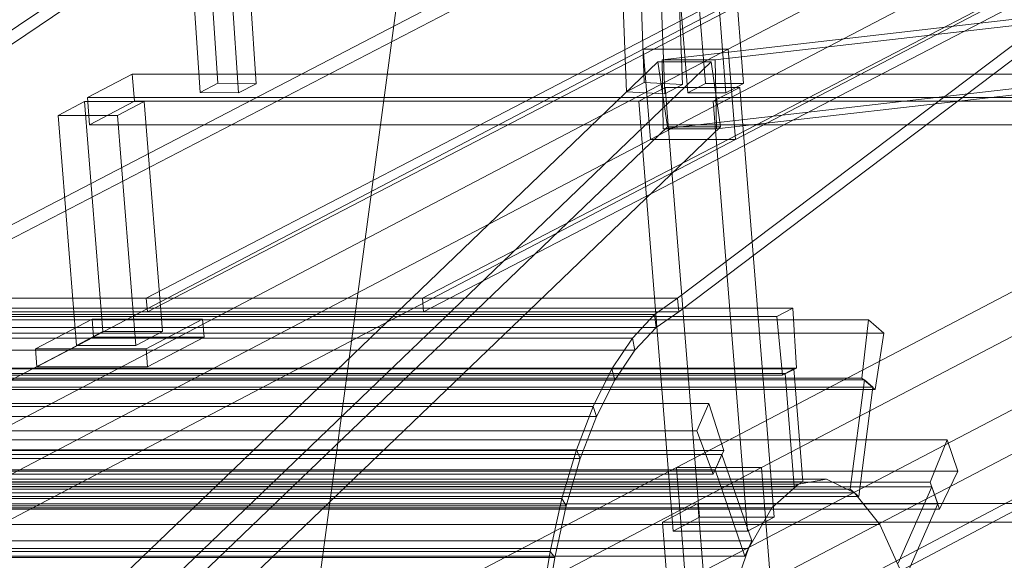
# Model space of a CAD drawing. Header units: millimetres. Extents: x -4738 to 65662, y -68080 to 6847.
# Tile 33 of 256: x -4306 to -3879, y -35585 to -35351. Entities that reach past the tile are written whole.
import ezdxf

# ---------------------------------------------------------------- set-up
doc = ezdxf.new("R2010")
doc.units = ezdxf.units.MM
doc.layers.add('COTAS_P', color=1, linetype='Continuous', lineweight=0)
doc.layers.add('frontal_C10', color=7, linetype='Continuous', lineweight=0)
doc.dimstyles.new('R19_100', dxfattribs={"dimtxt": 250, "dimasz": 150, "dimexe": 150, "dimexo": 80, "dimgap": 100, "dimtad": 1, "dimtih": 1, "dimtoh": 1, "dimdsep": 46, "dimcen": 0.09, "dimadec": 0, "dimazin": 0, "dimtfac": 1, "dimtdec": 4, "dimtofl": 0, "dimtmove": 0, "dimatfit": 3, "dimfxl": 1, "dimtolj": 1, "dimtzin": 0, "dimarcsym": 0})

# ---------------------------------------------------------------- blocks, each defined once
blk = doc.blocks.new('DIM_R30_46')
at = {"layer": 'COTAS_P'}
for p, q in [((-4100, -35030), (-4219.91, -35921.98)), ((140, -35600), (20.09, -36491.98)), ((-4219.91, -35921.98), (-4065.25, -35897.36)), ((20.09, -36491.98), (-4219.91, -35921.98)), ((-4219.91, -35921.98), (-4077.24, -35986.56)), ((20.09, -36491.98), (-122.58, -36427.39)), ((20.09, -36491.98), (-134.57, -36516.59))]:
    blk.add_line(p, q, dxfattribs=at)
blk.add_text('4278.14 P', height=250, rotation=172.3434, dxfattribs=at).set_placement((-2113.24, -36306.08))

msp = doc.modelspace()

# ---------------------------------------------------------------- linework, layer by layer
at = {"layer": 'frontal_C10'}
for p, q in [((-4449.639, -35862.156), (-440.917, -33746.29)), ((-440.523, -33751.187), (-4449.244, -35867.053)), ((-3576.163, -35123.359), (-4035.543, -35363.932)), ((-3998.723, -35363.932), (-3539.343, -35123.359)), ((-4032.409, -35403.12), (-3573.03, -35162.547)), ((-3995.589, -35403.12), (-3536.21, -35162.547)), ((-4232.983, -35180.157), (-4219.749, -35378.658)), ((-4203.162, -35378.908), (-4216.396, -35180.407)), ((-4227.406, -35382.668), (-4240.639, -35184.167)), ((-4210.818, -35382.918), (-4224.052, -35184.417)), ((-4480.844, -35471.843), (-4098.715, -35213.446)), ((-3678.419, -35213.446), (-4020.596, -35471.843)), ((-4098.249, -35219.326), (-4480.378, -35477.723)), ((-4020.129, -35477.723), (-3677.953, -35219.326)), ((-4370.385, -35471.843), (-4002.881, -35280.899)), ((-4250.72, -35471.843), (-3883.216, -35280.899)), ((-4131.055, -35471.843), (-3763.552, -35280.899)), ((-4002.414, -35286.779), (-4369.918, -35477.723)), ((-3882.75, -35286.779), (-4250.253, -35477.723)), ((-3763.085, -35286.779), (-4130.589, -35477.723)), ((-3561.671, -35304.603), (-4021.051, -35545.176)), ((-3984.231, -35545.176), (-3524.851, -35304.603)), ((-3553.071, -35314.111), (-4027.335, -35368.541)), ((-4004.322, -35368.541), (-3530.059, -35314.111)), ((-4037.336, -35317.592), (-4035.111, -35378.419)), ((-4018.494, -35379.233), (-4020.719, -35318.405)), ((-4042.767, -35382.43), (-4044.992, -35321.602)), ((-4026.15, -35383.244), (-4028.376, -35322.416)), ((-4012.284, -35332.192), (-4008.555, -35378.826)), ((-3991.986, -35378.826), (-3995.715, -35332.192)), ((-4016.212, -35382.835), (-4019.94, -35336.201)), ((-3999.643, -35382.835), (-4003.372, -35336.201)), ((-4026.81, -35398.511), (-3552.546, -35344.081)), ((-4003.797, -35398.511), (-3529.534, -35344.081)), ((-4017.134, -35594.161), (-3557.754, -35353.588)), ((-3980.314, -35594.161), (-3520.934, -35353.588)), ((-4035.543, -35363.932), (-4494.922, -35604.505)), ((-4458.102, -35604.505), (-3998.723, -35363.932)), ((-4035.543, -35363.932), (-3998.723, -35363.932)), ((-4032.409, -35403.12), (-4035.543, -35363.932)), ((-3998.723, -35363.932), (-3995.589, -35403.12)), ((-4029.131, -35369.481), (-4473.626, -35796.197)), ((-4450.614, -35796.197), (-4006.118, -35369.481)), ((-4029.131, -35369.481), (-4006.118, -35369.481)), ((-4025.014, -35397.57), (-4029.131, -35369.481)), ((-4027.335, -35368.541), (-4026.81, -35398.511)), ((-4004.322, -35368.541), (-4027.335, -35368.541)), ((-4006.118, -35369.481), (-4002.001, -35397.57)), ((-4003.797, -35398.511), (-4004.322, -35368.541)), ((-4256.796, -35374.758), (-4276.243, -35384.943)), ((-3474.373, -35374.758), (-4256.796, -35374.758)), ((-4256.796, -35374.758), (-4255.856, -35386.515)), ((-4227.406, -35382.668), (-4219.749, -35378.658)), ((-4219.749, -35378.658), (-4203.162, -35378.908)), ((-4203.162, -35378.908), (-4210.818, -35382.918)), ((-4042.767, -35382.43), (-4035.111, -35378.419)), ((-4035.111, -35378.419), (-4018.494, -35379.233)), ((-4018.494, -35379.233), (-4026.15, -35383.244)), ((-4016.212, -35382.835), (-4008.555, -35378.826)), ((-4008.555, -35378.826), (-3991.986, -35378.826)), ((-3991.986, -35378.826), (-3999.643, -35382.835)), ((-4210.818, -35382.918), (-4227.406, -35382.668)), ((-4026.15, -35383.244), (-4042.767, -35382.43)), ((-4025.933, -35380.519), (-4037.417, -35386.533)), ((-3993.715, -35380.519), (-4025.933, -35380.519)), ((-4025.933, -35380.519), (-4011.049, -35566.661)), ((-3999.643, -35382.835), (-4016.212, -35382.835)), ((-4005.2, -35386.533), (-3993.715, -35380.519)), ((-3978.831, -35566.661), (-3993.715, -35380.519)), ((-4277.483, -35386.64), (-4288.967, -35392.655)), ((-4251.709, -35386.64), (-4277.483, -35386.64)), ((-4277.483, -35386.64), (-4269.515, -35486.291)), ((-4276.243, -35384.943), (-3493.82, -35384.943)), ((-4275.303, -35396.699), (-4276.243, -35384.943)), ((-4275.303, -35396.699), (-4255.856, -35386.515)), ((-4263.193, -35392.655), (-4251.709, -35386.64)), ((-4255.856, -35386.515), (-3473.433, -35386.515)), ((-4243.741, -35486.291), (-4251.709, -35386.64)), ((-4037.417, -35386.533), (-4005.2, -35386.533)), ((-4022.533, -35572.676), (-4037.417, -35386.533)), ((-3990.316, -35572.676), (-4005.2, -35386.533)), ((-4288.967, -35392.655), (-4263.193, -35392.655)), ((-4280.999, -35492.305), (-4288.967, -35392.655)), ((-4263.193, -35392.655), (-4255.225, -35492.305)), ((-3492.88, -35396.699), (-4275.303, -35396.699)), ((-4469.509, -35824.286), (-4025.014, -35397.57)), ((-4446.497, -35824.286), (-4002.001, -35397.57)), ((-4026.81, -35398.511), (-4003.797, -35398.511)), ((-4002.001, -35397.57), (-4025.014, -35397.57)), ((-4491.789, -35643.692), (-4032.409, -35403.12)), ((-4454.969, -35643.692), (-3995.589, -35403.12)), ((-3995.589, -35403.12), (-4032.409, -35403.12)), ((-4480.844, -35471.843), (-4020.596, -35471.843)), ((-4250.72, -35471.843), (-4370.385, -35471.843)), ((-4131.055, -35471.843), (-4250.72, -35471.843)), ((-4250.253, -35477.723), (-4250.72, -35471.843)), ((-4020.596, -35471.843), (-4131.055, -35471.843)), ((-4130.589, -35477.723), (-4131.055, -35471.843)), ((-4030.572, -35478.837), (-4020.596, -35471.843)), ((-4020.129, -35477.723), (-4020.596, -35471.843)), ((-4523.058, -35476.182), (-3970.76, -35476.182)), ((-4020.129, -35477.723), (-4480.378, -35477.723)), ((-4369.918, -35477.723), (-4250.253, -35477.723)), ((-4250.253, -35477.723), (-4130.589, -35477.723)), ((-4130.589, -35477.723), (-4020.129, -35477.723)), ((-4020.129, -35477.723), (-4029.815, -35484.471)), ((-3977.648, -35479.789), (-3970.76, -35476.182)), ((-3970.76, -35476.182), (-3969.17, -35502.064)), ((-3977.648, -35479.789), (-4529.947, -35479.789)), ((-4030.572, -35478.837), (-4490.821, -35478.837)), ((-3937.968, -35481.219), (-4490.266, -35481.219)), ((-4274.21, -35480.923), (-4298.71, -35493.754)), ((-4226.344, -35480.923), (-4274.21, -35480.923)), ((-4274.21, -35480.923), (-4273.583, -35488.761)), ((-4250.844, -35493.754), (-4226.344, -35480.923)), ((-4225.717, -35488.761), (-4226.344, -35480.923)), ((-4040.104, -35489.105), (-4030.572, -35478.837)), ((-4029.815, -35484.471), (-4030.572, -35478.837)), ((-3975.138, -35505.189), (-3977.648, -35479.789)), ((-3940.756, -35506.429), (-3937.968, -35481.219)), ((-3937.968, -35481.219), (-3931.297, -35486.909)), ((-4490.063, -35484.471), (-4029.815, -35484.471)), ((-4280.999, -35492.305), (-4269.515, -35486.291)), ((-4269.515, -35486.291), (-4243.741, -35486.291)), ((-4243.741, -35486.291), (-4255.225, -35492.305)), ((-4029.815, -35484.471), (-4039.073, -35494.4)), ((-4040.104, -35489.105), (-4500.353, -35489.105)), ((-4483.596, -35486.909), (-3931.297, -35486.909)), ((-4298.083, -35501.592), (-4273.583, -35488.761)), ((-4273.583, -35488.761), (-4225.717, -35488.761)), ((-4225.717, -35488.761), (-4250.217, -35501.592)), ((-4049.028, -35502.469), (-4040.104, -35489.105)), ((-4039.073, -35494.4), (-4040.104, -35489.105)), ((-3931.297, -35486.909), (-3934.977, -35511.359)), ((-4499.321, -35494.4), (-4039.073, -35494.4)), ((-4298.71, -35493.754), (-4250.844, -35493.754)), ((-4298.083, -35501.592), (-4298.71, -35493.754)), ((-4255.225, -35492.305), (-4280.999, -35492.305)), ((-4250.844, -35493.754), (-4250.217, -35501.592)), ((-4039.073, -35494.4), (-4047.744, -35507.34)), ((-4522.552, -35502.449), (-3970.254, -35502.449)), ((-3969.17, -35502.064), (-4521.468, -35502.064)), ((-4049.028, -35502.469), (-4509.277, -35502.469)), ((-4250.217, -35501.592), (-4298.083, -35501.592)), ((-4057.192, -35518.7), (-4049.028, -35502.469)), ((-4047.744, -35507.34), (-4049.028, -35502.469)), ((-3969.17, -35502.064), (-3975.138, -35505.189)), ((-3970.254, -35502.449), (-3974.082, -35504.454)), ((-3970.254, -35502.449), (-3966.337, -35551.434)), ((-4527.437, -35505.189), (-3975.138, -35505.189)), ((-3974.082, -35504.454), (-4526.38, -35504.454)), ((-4507.993, -35507.34), (-4047.744, -35507.34)), ((-4493.055, -35506.429), (-3940.756, -35506.429)), ((-3939.698, -35507.143), (-4491.996, -35507.143)), ((-4047.744, -35507.34), (-4055.681, -35523.068)), ((-3970.165, -35553.439), (-3974.082, -35504.454)), ((-3945.876, -35554.577), (-3939.698, -35507.143)), ((-3934.977, -35511.359), (-3940.756, -35506.429)), ((-3935.991, -35510.305), (-3939.698, -35507.143)), ((-4488.289, -35510.305), (-3935.991, -35510.305)), ((-3934.977, -35511.359), (-4487.275, -35511.359)), ((-3935.991, -35510.305), (-3942.169, -35557.739)), ((-4559.33, -35517.387), (-4007.032, -35517.387)), ((-4057.192, -35518.7), (-4517.44, -35518.7)), ((-4064.455, -35537.517), (-4057.192, -35518.7)), ((-4055.681, -35523.068), (-4057.192, -35518.7)), ((-4012.292, -35529.326), (-4007.032, -35517.387)), ((-4007.032, -35517.387), (-4000.598, -35537.767)), ((-4515.93, -35523.068), (-4055.681, -35523.068)), ((-4055.681, -35523.068), (-4062.747, -35541.315)), ((-4012.292, -35529.326), (-4564.591, -35529.326)), ((-4005.156, -35548.111), (-4012.292, -35529.326)), ((-3903.882, -35533.233), (-4456.181, -35533.233)), ((-3911.223, -35551.497), (-3903.882, -35533.233)), ((-3903.882, -35533.233), (-3899.218, -35546.696)), ((-4000.598, -35537.767), (-4552.896, -35537.767)), ((-4064.455, -35537.517), (-4524.704, -35537.517)), ((-4070.695, -35558.597), (-4064.455, -35537.517)), ((-4062.747, -35541.315), (-4064.455, -35537.517)), ((-4000.598, -35537.767), (-4005.156, -35548.111)), ((-4553.76, -35539.488), (-4001.461, -35539.488)), ((-4522.996, -35541.315), (-4062.747, -35541.315)), ((-4062.747, -35541.315), (-4068.821, -35561.769)), ((-4001.461, -35539.488), (-4004.385, -35546.122)), ((-4001.461, -35539.488), (-3988.499, -35576.898)), ((-4004.385, -35546.122), (-4556.683, -35546.122)), ((-4021.051, -35545.176), (-4480.43, -35785.749)), ((-4443.61, -35785.749), (-3984.231, -35545.176)), ((-4021.051, -35545.176), (-3984.231, -35545.176)), ((-4017.134, -35594.161), (-4021.051, -35545.176)), ((-3991.423, -35583.533), (-4004.385, -35546.122)), ((-3984.231, -35545.176), (-3980.314, -35594.161)), ((-4557.454, -35548.111), (-4005.156, -35548.111)), ((-4508.34, -35550.216), (-3956.041, -35550.216)), ((-4451.516, -35546.696), (-3899.218, -35546.696)), ((-3956.041, -35550.216), (-3968.251, -35552.436)), ((-3944.023, -35556.158), (-3956.041, -35550.216)), ((-3899.218, -35546.696), (-3907.181, -35563.162)), ((-4522.464, -35553.439), (-3970.165, -35553.439)), ((-4520.55, -35552.436), (-3968.251, -35552.436)), ((-3966.337, -35551.434), (-4518.635, -35551.434)), ((-4498.175, -35554.577), (-3945.876, -35554.577)), ((-4463.521, -35551.497), (-3911.223, -35551.497)), ((-3910.446, -35553.469), (-4462.744, -35553.469)), ((-3968.251, -35552.436), (-3979.82, -35562.669)), ((-3970.165, -35553.439), (-3966.337, -35551.434)), ((-3945.876, -35554.577), (-3942.169, -35557.739)), ((-3925.064, -35586.643), (-3910.446, -35553.469)), ((-3907.181, -35563.162), (-3911.223, -35551.497)), ((-3907.853, -35560.952), (-3910.446, -35553.469)), ((-4070.695, -35558.597), (-4530.943, -35558.597)), ((-4496.321, -35556.158), (-3944.023, -35556.158)), ((-3942.169, -35557.739), (-4494.468, -35557.739)), ((-4075.803, -35581.578), (-4070.695, -35558.597)), ((-4068.821, -35561.769), (-4070.695, -35558.597)), ((-3933.015, -35569.859), (-3944.023, -35556.158)), ((-4532.119, -35562.669), (-3979.82, -35562.669)), ((-4529.069, -35561.769), (-4068.821, -35561.769)), ((-4460.152, -35560.952), (-3907.853, -35560.952)), ((-3907.181, -35563.162), (-4459.479, -35563.162)), ((-4068.821, -35561.769), (-4073.798, -35584.078)), ((-4011.827, -35560.76), (-4027.14, -35568.779)), ((-3183.38, -35560.76), (-4011.827, -35560.76)), ((-4011.827, -35560.76), (-4009.086, -35595.05)), ((-3979.82, -35562.669), (-3989.961, -35580.215)), ((-3907.853, -35560.952), (-3922.471, -35594.125)), ((-4022.533, -35572.676), (-4011.049, -35566.661)), ((-4011.049, -35566.661), (-3978.831, -35566.661)), ((-3978.831, -35566.661), (-3990.316, -35572.676)), ((-4485.313, -35569.859), (-3933.015, -35569.859)), ((-4027.14, -35568.779), (-3198.693, -35568.779)), ((-4024.398, -35603.069), (-4027.14, -35568.779)), ((-3923.768, -35590.384), (-3933.015, -35569.859)), ((-3990.316, -35572.676), (-4022.533, -35572.676)), ((-4542.259, -35580.215), (-3989.961, -35580.215)), ((-3988.499, -35576.898), (-4540.797, -35576.898)), ((-3989.961, -35580.215), (-3997.981, -35603.881)), ((-3991.423, -35583.533), (-3988.499, -35576.898)), ((-4543.721, -35583.533), (-3991.423, -35583.533)), ((-4075.803, -35581.578), (-4536.052, -35581.578)), ((-4534.047, -35584.078), (-4073.798, -35584.078)), ((-4079.694, -35606.065), (-4075.803, -35581.578)), ((-4073.798, -35584.078), (-4077.594, -35607.86)), ((-4073.798, -35584.078), (-4075.803, -35581.578))]:
    msp.add_line(p, q, dxfattribs=at)

# ---------------------------------------------------------------- dimensions: what is measured, and where the dimension line sits
at = {"layer": 'COTAS_P'}
dim = msp.add_aligned_dim(p1=(140, -35600), p2=(-4100, -35030), distance=900, text='<> P', dimstyle='R19_100', dxfattribs=at)
dim.commit()
dim.dimension.update_dxf_attribs({"geometry": 'DIM_R30_46', "text_midpoint": (-2099.912, -36206.976)})

doc.saveas('drawing.dxf')
